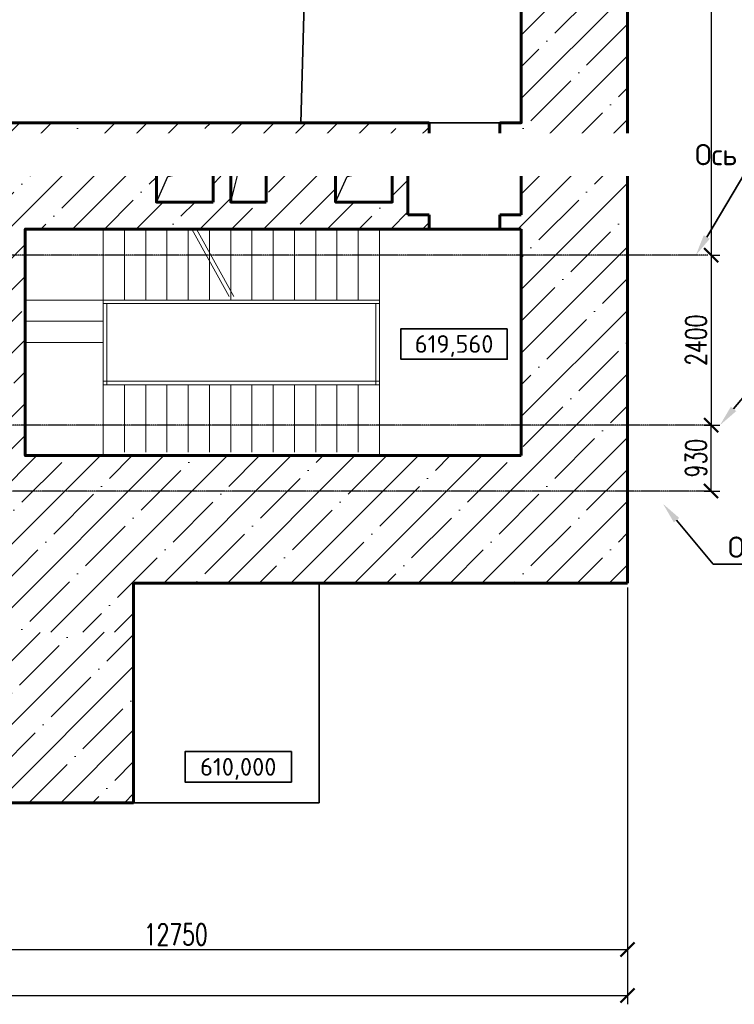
# Model space of a CAD drawing. Header units: millimetres. Extents: x -50096 to 615650, y 194565 to 243945.
# Tile 248 of 256: x 269440 to 279526, y 198116 to 212019. Entities that reach past the tile are written whole.
import ezdxf
from ezdxf import colors
from ezdxf.entities.mleader import LeaderData, LeaderLine
from ezdxf.enums import TextEntityAlignment as Align
from ezdxf.math import Vec2, Vec3

# ---------------------------------------------------------------- set-up
doc = ezdxf.new("R2010")
doc.units = ezdxf.units.MM
doc.set_wipeout_variables(frame=1)
doc.linetypes.add('CENTER2', pattern=[28.575, 19.05, -3.175, 3.175, -3.175])
doc.layers.get('Defpoints').update_dxf_attribs({"color": 8})
for name, color, linetype, lineweight in [('АО_Штриховка', 252, 'Continuous', 18), ('ГТО-2_Бетон_025', 7, 'Continuous', 25), ('ГТО-2_Бетон_060', 3, 'Continuous', 60), ('ГТО-2_Выноски_035', 2, 'Continuous', 35), ('ГТО-2_Размеры_035', 2, 'Continuous', 35), ('ОЗиМ Размеры', 2, 'Continuous', 35), ('СТП_Текст', 2, 'Continuous', 35)]:
    doc.layers.add(name, color=color, linetype=linetype, lineweight=lineweight)
doc.layers.add('ГТО-2_Штриховка_018', color=7, linetype='Continuous', lineweight=18, true_color=0x6b6b6b)
doc.layers.add('ОЗиМ Оси', color=4, linetype='CENTER2')
doc.styles.add('MOSOBL (isocpeur)', font='isocpeur.ttf')
doc.styles.add('RomanS', font='romans.shx', dxfattribs={"width": 0.7})
doc.dimstyles.new('M200', dxfattribs={"dimscale": 200, "dimtxt": 3, "dimasz": 2, "dimexe": 1.25, "dimexo": 0.625, "dimtad": 3, "dimtoh": 1, "dimdec": 0, "dimtxsty": 'RomanS', "dimblk": 'ARCHTICK', "dimblk1": 'OBLIQUE', "dimblk2": 'ARCHTICK', "dimcen": 3, "dimclrt": 2, "dimaunit": 1, "dimadec": 4, "dimazin": 0, "dimtfac": 1, "dimtdec": 0, "dimtmove": 0, "dimatfit": 3, "dimfxl": 1, "dimtfill": 1, "dimarcsym": 0})

# ---------------------------------------------------------------- blocks, each defined once
blk = doc.blocks.new('A$C71A972C1')
at = {"layer": 'АО_Штриховка'}
for p, q in [((1400, 3200), (1400, 2197)), ((1700, 3200), (1700, 2197)), ((2000, 3200), (2000, 2197)), ((2300, 3200), (2300, 2197)), ((2600, 3200), (2600, 2197)), ((2900, 3200), (2900, 2197)), ((3200, 3200), (3200, 2197)), ((3500, 3200), (3500, 2197)), ((3800, 3200), (3800, 2197)), ((4100, 3200), (4100, 2197)), ((4400, 3200), (4400, 2197)), ((4700, 3200), (4700, 2197)), ((1100, 3197), (1100, 2197)), ((2878, 2247), (2352, 3197)), ((2944, 2247), (2417, 3197)), ((5000, 3197), (5000, 2197)), ((1100, 2197), (0, 2197)), ((1100, 2197), (5000, 2197)), ((1100, 2197), (1100, 1000)), ((1100, 2147), (5000, 2147)), ((1150, 2147), (1150, 1000)), ((4950, 2147), (4950, 1000)), ((5000, 2197), (5000, 1000)), ((1100, 1897), (0, 1897)), ((1100, 1597), (0, 1597)), ((1100, 1050), (5000, 1050)), ((1100, 1000), (5000, 1000)), ((1100, 1000), (1100, 0)), ((1400, 1000), (1400, 50)), ((1700, 1000), (1700, 50)), ((2000, 1000), (2000, 50)), ((2300, 1000), (2300, 50)), ((2600, 1000), (2600, 50)), ((2900, 1000), (2900, 50)), ((3200, 1000), (3200, 50)), ((3500, 1000), (3500, 50)), ((3800, 1000), (3800, 50)), ((4100, 1000), (4100, 50)), ((4400, 1000), (4400, 50)), ((4700, 1000), (4700, 50)), ((5000, 1000), (5000, 0))]:
    blk.add_line(p, q, dxfattribs=at)
for points in [[(1100, 2697, 0, 200, 0), (1754, 2697, 0, 0, 0), (2629, 2697, 0, 0, 0)], [(2703, 2697, 0, 200, 0), (3357, 2697, 0, 0, 0), (5000, 2697, 0, 0, 0)], [(550, 1597, 0, 200, 0), (550, 1925, 0, 0, 0), (550, 2197, 0, 0, 0)], [(5000, 496, 0, 200, 0), (4346, 496, 0, 0, 0), (1100, 496, 0, 0, 0)]]:
    blk.add_lwpolyline(points, format="xyseb", dxfattribs=at)
blk = doc.blocks.new('*U10')
blk.add_wipeout([(-7.5, -2.1), (7.5, -2.1), (7.5, 2.2), (-7.5, 2.2)])
at = {"color": 7}
blk.add_lwpolyline([(7.5, 2.2), (-7.5, 2.2), (-7.5, -2.1), (7.5, -2.1)], close=True, dxfattribs=at)
at = {"color": 2, "style": 'MOSOBL (isocpeur)', "flags": 8}
blk.add_attdef('ОТМЕТКА', text='', height=2.5, dxfattribs=at).set_placement((0, 0.05), align=Align.MIDDLE_CENTER)
blk = doc.blocks.new('_ArchTick')
at = {"color": 0, "linetype": 'ByBlock', "const_width": 0.15}
blk.add_lwpolyline([(-0.5, -0.5), (0.5, 0.5)], dxfattribs=at)
blk = doc.blocks.new('*D27')
at = {"layer": 'Defpoints', "color": 0, "transparency": 16777216}
for p in [(278018, 204063), (221518, 203363), (278018, 198241)]:
    blk.add_point(p, dxfattribs=at)
at = {"layer": 'ОЗиМ Размеры', "color": 0, "lineweight": -2, "transparency": 16777216}
for p, q in [((278018, 204000), (278018, 198116)), ((221518, 203300), (221518, 198116)), ((221518, 198241), (278018, 198241))]:
    blk.add_line(p, q, dxfattribs=at)
at = {"layer": 'ОЗиМ Размеры', "color": 0, "lineweight": -2, "transparency": 16777216, "xscale": 200, "yscale": 200, "zscale": 200, "rotation": 180}
blk.add_blockref('_ArchTick', (221518, 198241), dxfattribs=at)
at = {"layer": 'ОЗиМ Размеры', "color": 0, "lineweight": -2, "transparency": 16777216, "xscale": 200, "yscale": 200, "zscale": 200}
blk.add_blockref('_ArchTick', (278018, 198241), dxfattribs=at)
at = {"layer": 'ОЗиМ Размеры', "color": 2, "transparency": 16777216, "insert": (249768, 198453), "char_height": 300, "attachment_point": 5, "style": 'RomanS', "bg_fill": 3, "box_fill_scale": 1.1, "bg_fill_color": 256, "bg_fill_true_color": 13158600, "bg_fill_transparency": 0}
blk.add_mtext('56500', dxfattribs=at)
blk = doc.blocks.new('_Oblique')
at = {"color": 0, "linetype": 'ByBlock', "lineweight": -2}
blk.add_line((-0.5, -0.5), (0.5, 0.5), dxfattribs=at)
blk = doc.blocks.new('*D31')
at = {"layer": 'Defpoints', "color": 0, "transparency": 16777216}
for p in [(265268, 200313), (278018, 200313), (278018, 198889)]:
    blk.add_point(p, dxfattribs=at)
at = {"layer": 'ОЗиМ Размеры', "color": 0, "lineweight": -2, "transparency": 16777216}
for p, q in [((265268, 200250), (265268, 198764)), ((278018, 200250), (278018, 198764)), ((265268, 198889), (278018, 198889))]:
    blk.add_line(p, q, dxfattribs=at)
at = {"layer": 'ОЗиМ Размеры', "color": 0, "lineweight": -2, "transparency": 16777216, "xscale": 200, "yscale": 200, "zscale": 200, "rotation": 180}
blk.add_blockref('_ArchTick', (265268, 198889), dxfattribs=at)
at = {"layer": 'ОЗиМ Размеры', "color": 0, "lineweight": -2, "transparency": 16777216, "xscale": 200, "yscale": 200, "zscale": 200}
blk.add_blockref('_ArchTick', (278018, 198889), dxfattribs=at)
at = {"layer": 'ОЗиМ Размеры', "color": 2, "transparency": 16777216, "insert": (271643, 199102), "char_height": 300, "attachment_point": 5, "style": 'RomanS', "bg_fill": 3, "box_fill_scale": 1.1, "bg_fill_color": 256, "bg_fill_true_color": 13158600, "bg_fill_transparency": 0}
blk.add_mtext('12750', dxfattribs=at)
blk = doc.blocks.new('*D39')
at = {"layer": 'Defpoints', "color": 0, "transparency": 16777216}
for p in [(279038, 206293), (279198, 206293), (279038, 205363)]:
    blk.add_point(p, dxfattribs=at)
at = {"layer": 'ОЗиМ Размеры', "color": 0, "lineweight": -2, "transparency": 16777216}
for p, q in [((279100, 206293), (279323, 206293)), ((279198, 205363), (279198, 206293)), ((279100, 205363), (279323, 205363))]:
    blk.add_line(p, q, dxfattribs=at)
at = {"layer": 'ОЗиМ Размеры', "color": 0, "lineweight": -2, "transparency": 16777216, "xscale": 200, "yscale": 200, "zscale": 200}
for p, rotation in [((279198, 206293), 90), ((279198, 205363), 270)]:
    blk.add_blockref('_ArchTick', p, dxfattribs=dict(at, rotation=rotation))
at = {"layer": 'ОЗиМ Размеры', "color": 2, "transparency": 16777216, "insert": (278985, 205828), "char_height": 300, "attachment_point": 5, "rotation": 90, "style": 'RomanS', "bg_fill": 3, "box_fill_scale": 1.1, "bg_fill_color": 256, "bg_fill_true_color": 13158600, "bg_fill_transparency": 0}
blk.add_mtext('930', dxfattribs=at)
blk = doc.blocks.new('*D40')
at = {"layer": 'Defpoints', "color": 0, "transparency": 16777216}
for p in [(279153, 208693), (279153, 206293), (279198, 206293)]:
    blk.add_point(p, dxfattribs=at)
at = {"layer": 'ОЗиМ Размеры', "color": 0, "lineweight": -2, "transparency": 16777216}
for p, q in [((279198, 208693), (279198, 206293)), ((279216, 208693), (279323, 208693)), ((279216, 206293), (279323, 206293))]:
    blk.add_line(p, q, dxfattribs=at)
at = {"layer": 'ОЗиМ Размеры', "color": 0, "lineweight": -2, "transparency": 16777216, "xscale": 200, "yscale": 200, "zscale": 200}
for p, rotation in [((279198, 208693), 90), ((279198, 206293), 270)]:
    blk.add_blockref('_ArchTick', p, dxfattribs=dict(at, rotation=rotation))
at = {"layer": 'ОЗиМ Размеры', "color": 2, "transparency": 16777216, "insert": (278985, 207493), "char_height": 300, "attachment_point": 5, "rotation": 90, "style": 'RomanS', "bg_fill": 3, "box_fill_scale": 1.1, "bg_fill_color": 256, "bg_fill_true_color": 13158600, "bg_fill_transparency": 0}
blk.add_mtext('2400', dxfattribs=at)
blk = doc.blocks.new('*D41')
at = {"layer": 'Defpoints', "color": 0, "transparency": 16777216}
for p in [(279067, 217263), (279153, 208693), (279198, 208693)]:
    blk.add_point(p, dxfattribs=at)
at = {"layer": 'ОЗиМ Размеры', "color": 0, "lineweight": -2, "transparency": 16777216}
for p, q in [((279129, 217263), (279323, 217263)), ((279198, 217263), (279198, 208693)), ((279216, 208693), (279323, 208693))]:
    blk.add_line(p, q, dxfattribs=at)
at = {"layer": 'ОЗиМ Размеры', "color": 0, "lineweight": -2, "transparency": 16777216, "xscale": 200, "yscale": 200, "zscale": 200}
for p, rotation in [((279198, 217263), 90), ((279198, 208693), 270)]:
    blk.add_blockref('_ArchTick', p, dxfattribs=dict(at, rotation=rotation))
at = {"layer": 'ОЗиМ Размеры', "color": 2, "transparency": 16777216, "insert": (278985, 212978), "char_height": 300, "attachment_point": 5, "rotation": 90, "style": 'RomanS', "bg_fill": 3, "box_fill_scale": 1.1, "bg_fill_color": 256, "bg_fill_true_color": 13158600, "bg_fill_transparency": 0}
blk.add_mtext('8570', dxfattribs=at)

msp = doc.modelspace()

# ---------------------------------------------------------------- hatches: boundary and pattern name
at = {"layer": 'ГТО-2_Штриховка_018'}
h = msp.add_hatch(dxfattribs=at)
h.set_pattern_fill('ANSI35', color=256, scale=100)
h.set_pattern_definition([(45, (-98382.44, -494469.8), (-449.0128, 449.0128), []), (45, (-97933.4, -494469.8), (-449.0128, 449.0128), [793.75, -158.75, 0, -158.75])])
h.paths.add_polyline_path([(255018.5, 209422.9), (255918.4, 209422.9), (255918.4, 209162.9), (260618.4, 209162.9), (260618.4, 209422.9), (261518.4, 209422.9), (261518.4, 207932.9), (255018.5, 207932.9)], flags=16)
h.paths.add_polyline_path([(255018.5, 207272.9), (255918.4, 207272.9), (255918.4, 206792.9), (260618.4, 206792.9), (260618.4, 207272.9), (261518.4, 207272.9), (261518.4, 204752.9), (260618.4, 204752.9), (260611.8, 203862.9), (255918.4, 203862.9), (255918.4, 204752.9), (255018.5, 204752.9)], flags=16)
h.paths.add_polyline_path([(262018.5, 209422.9), (262918.4, 209422.9), (262918.4, 209162.9), (267618.4, 209162.9), (267618.4, 209422.9), (268518.4, 209422.9), (268518.4, 207932.9), (262018.5, 207932.9)], flags=16)
h.paths.add_polyline_path([(262018.5, 207272.9), (262918.4, 207272.9), (262918.4, 206792.9), (267618.4, 206792.9), (267618.4, 207272.9), (268518.4, 207272.9), (268518.4, 204752.9), (267618.4, 204752.9), (267618.5, 203862.9), (262918.4, 203862.9), (262918.4, 204752.9), (262018.5, 204752.9)], flags=16)
h.paths.add_polyline_path([(271368.8, 209943.8), (272168.8, 209943.8), (272168.8, 209443.8), (271368.8, 209443.8)], flags=16)
h.paths.add_polyline_path([(272418.8, 209943.8), (272918.8, 209943.8), (272918.8, 209443.8), (272418.8, 209443.8)], flags=16)
h.paths.add_polyline_path([(273898.8, 209943.3), (274698.8, 209943.3), (274698.8, 209443.3), (273898.8, 209443.3)], flags=16)
h.paths.add_polyline_path([(271048.4, 203369.7), (271048.4, 204062.9), (278018.4, 204062.9), (278018.4, 221662.7), (276518.4, 221662.7), (276518.4, 210562.9), (276218.4, 210562.9), (276218.4, 210362.9), (276518.4, 210362.9), (276518.4, 209262.9), (276218.4, 209262.9), (276218.4, 209062.9), (276518.4, 209062.9), (276518.4, 205862.9), (269518.4, 205862.9), (269518.4, 209062.9), (275218.4, 209062.9), (275218.4, 209262.9), (274918.4, 209262.9), (274918.4, 210362.9), (275218.4, 210362.9), (275218.4, 210562.9), (251268.4, 210562.9), (251268.4, 209162.9), (253618.4, 209162.9), (253618.4, 209422.9), (254518.4, 209422.9), (254518.4, 207932.9), (251268.4, 207932.9), (251268.4, 206792.9), (253618.4, 206792.9), (253618.4, 207272.9), (254518.4, 207272.9), (254518.4, 204752.9), (253618.4, 204752.9), (253611.8, 203862.9), (251267, 203862.9), (251268.4, 203362.9), (253617, 203362.9)])
h = msp.add_hatch(dxfattribs=at)
h.set_pattern_fill('ANSI35', color=256, scale=100)
h.set_pattern_definition([(45, (-181149.45, -494469.8), (-449.0128, 449.0128), []), (45, (-180700.44, -494469.8), (-449.0128, 449.0128), [793.75, -158.75, 0, -158.75])])
edge = h.paths.add_edge_path()
edge.add_line((271048.4, 203369.7), (267618.4, 203362.9))
edge.add_line((267618.4, 203362.9), (267618.4, 202212.9))
edge.add_arc((268771.4, 202119.6), 1156.7, 175.37473, 269.8535)
edge.add_line((268768.4, 200962.9), (271048.4, 200962.9))
edge.add_line((271048.4, 200962.9), (271048.4, 203369.7))

# ---------------------------------------------------------------- linework, layer by layer
at = {"layer": 'ГТО-2_Бетон_025'}
for p, q in [((271531.6, 209804.2), (272168.8, 209943.8)), ((272522.6, 209856.3), (272918.8, 209943.8)), ((274061.6, 209803.7), (274698.8, 209943.3)), ((271368.8, 209443.8), (271531.6, 209804.2)), ((272418.8, 209443.8), (272522.6, 209856.3)), ((273898.6, 209443.1), (274061.6, 209803.7))]:
    msp.add_line(p, q, dxfattribs=at)
at = {"layer": 'ГТО-2_Бетон_060'}
for p, q in [((275218.4, 210362.9), (275218.4, 210562.9)), ((276218.4, 210562.9), (276218.4, 210362.9)), ((275218.4, 210362.9), (274918.4, 210362.9)), ((274918.4, 210362.9), (274918.4, 209262.9)), ((276218.4, 210362.9), (276518.4, 210362.9)), ((276518.4, 209262.9), (276518.4, 210362.9)), ((275218.4, 209262.9), (274918.4, 209262.9)), ((275218.4, 209062.9), (275218.4, 209262.9)), ((276518.4, 209262.9), (276218.4, 209262.9)), ((276218.4, 209262.9), (276218.4, 209062.9)), ((276518.4, 205862.9), (276518.4, 209062.9)), ((278018.4, 204062.9), (271048.4, 204062.9)), ((271048.4, 204062.9), (271048.4, 200962.9)), ((268768.4, 200962.9), (271048.4, 200962.9))]:
    msp.add_line(p, q, dxfattribs=at)
for points in [[(221518.4, 203362.9), (221518.4, 225962.9), (227633.4, 225962.9), (227633.4, 236562.9), (263788.4, 236562.9), (263788.4, 225962.9), (278018.4, 225962.9), (278018.4, 204062.9)], [(223018.4, 221612.9), (223018.4, 224462.9), (276518.4, 224462.9), (276518.4, 210562.9), (276218.4, 210562.9)], [(275218.4, 210562.9), (225018.4, 210562.9)], [(276518.4, 205862.9), (269518.4, 205862.9), (269518.4, 209062.9), (275218.4, 209062.9)], [(276218.4, 209062.9), (276518.4, 209062.9)]]:
    msp.add_lwpolyline(points, dxfattribs=at)
for points in [[(272168.8, 209443.8), (272168.8, 209943.8), (271368.8, 209943.8), (271368.8, 209443.8)], [(272918.8, 209443.8), (272918.8, 209943.8), (272418.8, 209943.8), (272418.8, 209443.8)], [(273898.8, 209943.3), (273898.8, 209443.3), (274698.8, 209443.3), (274698.8, 209943.3)]]:
    msp.add_lwpolyline(points, close=True, dxfattribs=at)
at = {"layer": 'ГТО-2_Размеры_035'}
for p, q in [((273668.4, 200962.9), (273668.4, 204062.9)), ((271048.4, 200962.9), (273668.4, 200962.9))]:
    msp.add_line(p, q, dxfattribs=at)
at = {"layer": 'ОЗиМ Оси'}
for p, q in [((279167.9, 206292.9), (220916.7, 206292.9)), ((279197.7, 205362.9), (220872.5, 205362.9))]:
    msp.add_line(p, q, dxfattribs=at)
at = {"layer": 'ОЗиМ Размеры', "color": 0}
msp.add_lwpolyline([(273518.4, 214461.2), (273406, 210562.9), (276518.4, 210562.9), (276518.4, 224462.9), (273518.4, 224462.9), (273518.4, 221461.2)], dxfattribs=at)

# ---------------------------------------------------------------- block references
at = {"layer": 'ГТО-2_Штриховка_018'}
msp.add_blockref('A$C71A972C1', (269518.4, 205862.9), dxfattribs=at)
at = {"layer": 'СТП_Текст'}
ref = msp.add_blockref('*U10', (272525, 201463.8), dxfattribs=dict(at, xscale=100, yscale=100, zscale=100))
ref.add_attrib('ОТМЕТКА', '610,000', dxfattribs={"layer": '0', "color": 2, "height": 250, "style": 'MOSOBL (isocpeur)'}).set_placement((272525, 201468.8), align=Align.MIDDLE_CENTER)

# ---------------------------------------------------------------- leaders
at = {"layer": 'ГТО-2_Выноски_035'}
ml = msp.add_multileader_mtext('Standard', dxfattribs=at)
ml.set_content('Ось паза                                \\P\\pxqc;сороудерживающих решёток', color=256, style='MOSOBL (isocpeur)')
ml.set_leader_properties(color=7, lineweight=-1)
ml.build(insert=Vec2(0, 0))
ml.multileader.update_dxf_attribs({"has_dogleg": 0, "text_left_attachment_type": 6, "text_right_attachment_type": 6, "dogleg_length": 0, "arrow_head_size": 300, "scale": 100})
ctx = ml.context
ctx.base_point, ctx.scale, ctx.char_height, ctx.arrow_head_size, ctx.landing_gap_size, ctx.plane_origin = Vec3(280126, 207254.1), 100, 300, 300, 200, Vec3(278101.4, 203023.6)
ctx.left_attachment, ctx.right_attachment, ctx.text_align_type = 6, 6, 1
notes = []
notes.append((ctx, [(0, (1, 1, 0), (280126, 207254.1), (1, 0), 0, [(0, [(279322.7, 206292.9)], 0, [])])]))
ctx.mtext.insert, ctx.mtext.alignment, ctx.mtext.flow_direction = Vec3(282958.5, 207644.1), 2, 5
ctx.mtext.has_bg_fill, ctx.mtext.bg_color, ctx.mtext.bg_scale_factor, ctx.mtext.bg_transparency, ctx.mtext.use_window_bg_color = 1, -1073741824, 1.5, 0, 1
ml = msp.add_multileader_mtext('Standard', dxfattribs=at)
ml.set_content('Ось паза грейфера', color=256, style='MOSOBL (isocpeur)')
ml.set_leader_properties(color=7, lineweight=-1)
ml.build(insert=Vec2(0, 0))
ml.multileader.update_dxf_attribs({"has_dogleg": 0, "text_left_attachment_type": 6, "text_right_attachment_type": 6, "dogleg_length": 0, "arrow_head_size": 300, "scale": 100})
ctx = ml.context
ctx.base_point, ctx.scale, ctx.char_height, ctx.arrow_head_size, ctx.landing_gap_size, ctx.plane_origin = Vec3(279225.6, 204330.9), 100, 300, 300, 200, Vec3(276798.2, 201386.2)
ctx.left_attachment, ctx.right_attachment, ctx.text_align_type = 6, 6, 1
notes.append((ctx, [(0, (1, 1, 0), (279225.6, 204330.9), (1, 0), 0, [(0, [(278519.1, 205182.9)], 0, [])])]))
ctx.mtext.insert, ctx.mtext.alignment, ctx.mtext.flow_direction = Vec3(281218.1, 204720.9), 2, 5
ctx.mtext.has_bg_fill, ctx.mtext.bg_color, ctx.mtext.bg_scale_factor, ctx.mtext.bg_transparency, ctx.mtext.use_window_bg_color = 1, -1073741824, 1.5, 0, 1
for ctx, leaders in notes:
    for number, flags, end, landing, length, lines in leaders:
        leader = LeaderData()
        leader.index, (leader.has_last_leader_line, leader.has_dogleg_vector, leader.attachment_direction) = number, flags
        leader.last_leader_point, leader.dogleg_vector, leader.dogleg_length = Vec3(end), Vec3(landing), length
        for number, points, colour, breaks in lines:
            line = LeaderLine()
            line.index, line.vertices, line.color, line.breaks = number, Vec3.list(points), colors.encode_raw_color(colour), breaks
            leader.lines.append(line)
        ctx.leaders.append(leader)

# ---------------------------------------------------------------- next in the draw order: block references
at = {"layer": 'СТП_Текст'}
ref = msp.add_blockref('*U10', (275571.2, 207434.9), dxfattribs=dict(at, xscale=100, yscale=100, zscale=100))
ref.add_attrib('ОТМЕТКА', '619,560', dxfattribs={"layer": '0', "color": 2, "height": 250, "style": 'MOSOBL (isocpeur)'}).set_placement((275571.2, 207439.9), align=Align.MIDDLE_CENTER)

# ---------------------------------------------------------------- next in the draw order: dimensions: what is measured, and where the dimension line sits
at = {"layer": 'ОЗиМ Размеры', "color": 0}
dim = msp.add_linear_dim(base=(279197.7, 206292.9), p1=(279037.6, 205362.9), p2=(279037.6, 206292.9), angle=90, dimstyle='M200', override={"dimscale": 100}, dxfattribs=at)
dim.commit()
dim.dimension.update_dxf_attribs({"geometry": '*D39', "text_midpoint": (278985.2, 205827.9)})
dim = msp.add_linear_dim(base=(278018.4, 198240.9), p1=(221518.4, 203362.9), p2=(278018.4, 204062.9), dimstyle='M200', override={"dimscale": 100}, dxfattribs=at)
dim.commit()
dim.dimension.update_dxf_attribs({"geometry": '*D27', "text_midpoint": (249768.4, 198453.4)})

# ---------------------------------------------------------------- next in the draw order: leaders
at = {"layer": 'ГТО-2_Выноски_035'}
ml = msp.add_multileader_mtext('Standard', dxfattribs=at)
ml.set_content('Ось паза аварийно-ремонтных затворов', color=256, style='MOSOBL (isocpeur)')
ml.set_leader_properties(color=7, lineweight=-1)
ml.build(insert=Vec2(0, 0))
ml.multileader.update_dxf_attribs({"has_dogleg": 0, "text_left_attachment_type": 6, "text_right_attachment_type": 6, "dogleg_length": 0, "arrow_head_size": 300, "scale": 100})
ctx = ml.context
ctx.base_point, ctx.scale, ctx.char_height, ctx.arrow_head_size, ctx.landing_gap_size, ctx.plane_origin = Vec3(279689.3, 209873.5), 100, 300, 300, 200, Vec3(277261.9, 204996.2)
ctx.left_attachment, ctx.right_attachment, ctx.text_align_type = 6, 6, 1
notes = []
notes.append((ctx, [(0, (1, 1, 0), (279689.3, 209873.5), (1, 0), 0, [(0, [(278982.8, 208692.9)], 0, [])])]))
ctx.mtext.insert, ctx.mtext.width, ctx.mtext.alignment, ctx.mtext.flow_direction = Vec3(282776.8, 210263.5), 6657.464, 2, 5
ctx.mtext.has_bg_fill, ctx.mtext.bg_color, ctx.mtext.bg_scale_factor, ctx.mtext.bg_transparency, ctx.mtext.use_window_bg_color = 1, -1073741824, 1.5, 0, 1
for ctx, leaders in notes:
    for number, flags, end, landing, length, lines in leaders:
        leader = LeaderData()
        leader.index, (leader.has_last_leader_line, leader.has_dogleg_vector, leader.attachment_direction) = number, flags
        leader.last_leader_point, leader.dogleg_vector, leader.dogleg_length = Vec3(end), Vec3(landing), length
        for number, points, colour, breaks in lines:
            line = LeaderLine()
            line.index, line.vertices, line.color, line.breaks = number, Vec3.list(points), colors.encode_raw_color(colour), breaks
            leader.lines.append(line)
        ctx.leaders.append(leader)

# ---------------------------------------------------------------- next in the draw order: linework, layer by layer
at = {"layer": 'ГТО-2_Бетон_060'}
msp.add_line((275218.4, 209062.9), (276218.4, 209062.9), dxfattribs=at)
at = {"layer": 'ОЗиМ Оси'}
msp.add_line((279153, 208692.9), (220922, 208692.9), dxfattribs=at)

# ---------------------------------------------------------------- next in the draw order: dimensions: what is measured, and where the dimension line sits
at = {"layer": 'ОЗиМ Размеры', "color": 0}
dim = msp.add_linear_dim(base=(278018.4, 198889.3), p1=(265268.4, 200312.7), p2=(278018.4, 200312.7), dimstyle='M200', override={"dimscale": 100}, dxfattribs=at)
dim.commit()
dim.dimension.update_dxf_attribs({"geometry": '*D31', "text_midpoint": (271643.4, 199101.8)})

# ---------------------------------------------------------------- next in the draw order: dimensions: what is measured, and where the dimension line sits
dim = msp.add_linear_dim(base=(279197.7, 206292.9), p1=(279153, 208692.9), p2=(279153, 206292.9), angle=90, dimstyle='M200', override={"dimscale": 100}, dxfattribs=at)
dim.commit()
dim.dimension.update_dxf_attribs({"geometry": '*D40', "text_midpoint": (278985.2, 207492.9)})

# ---------------------------------------------------------------- next in the draw order: dimensions: what is measured, and where the dimension line sits
dim = msp.add_linear_dim(base=(279197.7, 208692.9), p1=(279066.9, 217262.9), p2=(279153, 208692.9), angle=90, dimstyle='M200', override={"dimscale": 100}, dxfattribs=at)
dim.commit()
dim.dimension.update_dxf_attribs({"geometry": '*D41', "text_midpoint": (278985.2, 212977.9)})

doc.saveas('drawing.dxf')
